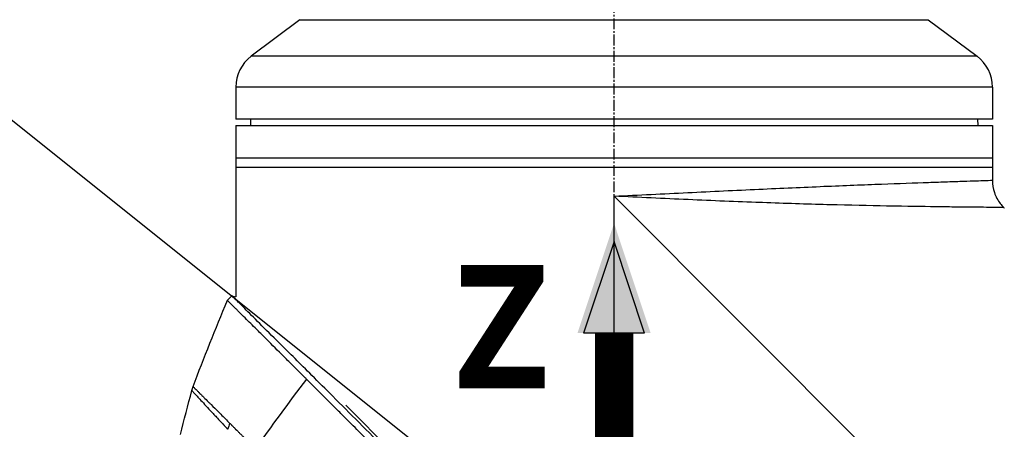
# Model space of a CAD drawing. Header units: millimetres. Extents: x 0 to 4378, y 0 to 2376.
# Tile 177 of 256: x 1404 to 1558, y 798 to 862. Entities that reach past the tile are written whole.
import ezdxf

# ---------------------------------------------------------------- set-up
doc = ezdxf.new("R2010")
doc.units = ezdxf.units.MM
doc.header["$LTSCALE"] = 0.2
doc.linetypes.add('CENTER2', pattern=[1.125, 0.75, -0.125, 0.125, -0.125])
for name, color, linetype in [('02_Center Line', 1, 'CENTER2'), ('07_Special Line2', 76, 'Continuous'), ('12_Before Rev.Num.', 5, 'Continuous')]:
    doc.layers.add(name, color=color, linetype=linetype)
doc.layers.add('14_Mark', color=7, linetype='Continuous', true_color=0xe03c31)
doc.styles.add('Rainbow-5.0 Style', font='malgunsl.ttf')
doc.dimstyles.new('Rainbow-5.0 Style', dxfattribs={"dimtxt": 4, "dimasz": 2.5, "dimexe": 1, "dimexo": 1, "dimgap": 1, "dimtad": 1, "dimdsep": 46, "dimtxsty": 'Rainbow-5.0 Style', "dimcen": 0, "dimclrd": 251, "dimclre": 251, "dimclrt": 7, "dimazin": 3, "dimtp": 0.1, "dimtm": 0.1, "dimtfac": 0.61, "dimtmove": 0, "dimatfit": 3, "dimfxl": 1, "dimlwd": -1, "dimlwe": -1, "dimarcsym": 1})

# ---------------------------------------------------------------- blocks, each defined once
blk = doc.blocks.new('A$C87452269')
for p, q in [((-197.4, 259.9), (-205, 254.2)), ((-197.4, 259.9), (-99.4, 259.9)), ((-99.4, 259.9), (-91.8, 254.2)), ((-91.8, 254.2), (-205, 254.2)), ((-89.4, 249.4), (-207.4, 249.4)), ((-207.4, 249.4), (-207.4, 244.4)), ((-89.4, 249.4), (-89.4, 244.4)), ((-89.4, 244.4), (-207.4, 244.4)), ((-205.1, 244.4), (-205.11, 243.4)), ((-91.7, 244.4), (-91.69, 243.4)), ((-207.4, 243.4), (-207.4, 236.9)), ((-207.4, 243.4), (-89.4, 243.4)), ((-89.4, 243.4), (-89.4, 234.89)), ((-207.4, 238.4), (-89.4, 238.4)), ((-207.4, 236.9), (-207.4, 233.9)), ((-207.4, 236.9), (-89.4, 236.9)), ((-207.4, 233.4), (-207.4, 216.73)), ((-93.4, 234.76), (-93.4, 234.76)), ((-148.4, 169.2), (-148.4, 232.4)), ((-148.4, 232.4), (-85.2, 169.2)), ((-129.21, 231.55), (-129.21, 231.55)), ((-127.67, 231.49), (-127.67, 231.49)), ((-87.64, 230.64), (-87.54, 230.54)), ((-208, 216.89), (-208.71, 216.18)), ((-208, 216.89), (-207.4, 216.73)), ((-126.79, 136.4), (-190.23, 199.84))]:
    blk.add_line(p, q)
for centre, radius, start, end in [((-201.4, 249.4), 6, 126.8699, 180), ((-95.4, 249.4), 6, 0, 53.1301), ((186.4, 60.36), 417.71, 160.9042, 161.0381)]:
    blk.add_arc(centre, radius, start, end)
for points, knots in [([(-207.4, 233.9), (-207.4, 233.84), (-207.4, 233.79), (-207.4, 233.73), (-207.4, 233.68), (-207.4, 233.63), (-207.4, 233.59), (-207.4, 233.54), (-207.4, 233.51), (-207.4, 233.48), (-207.4, 233.45), (-207.4, 233.42), (-207.4, 233.41), (-207.4, 233.4), (-207.4, 233.4), (-207.4, 233.4), (-207.4, 233.4), (-207.4, 233.4), (-207.4, 233.4)], [0, 0, 0, 0, 0.1074676, 0.1074676, 0.1074676, 0.2149351, 0.2149351, 0.2149351, 0.3224051, 0.3224051, 0.3224051, 0.4298767, 0.4298767, 0.4298767, 0.5, 0.5, 0.5, 0.5001155, 0.5001155, 0.5001155, 0.5001155]), ([(-148.4, 232.4), (-144.56, 232.59), (-140.68, 232.78), (-136.91, 232.97), (-135.03, 233.06), (-133.16, 233.15), (-131.31, 233.24), (-129.46, 233.32), (-127.62, 233.41), (-125.84, 233.49), (-122.27, 233.65), (-118.88, 233.8), (-115.67, 233.94), (-112.47, 234.07), (-109.43, 234.19), (-106.71, 234.29), (-103.99, 234.4), (-101.54, 234.48), (-99.38, 234.56), (-98.31, 234.6), (-97.3, 234.63), (-96.39, 234.66), (-95.48, 234.69), (-94.65, 234.72), (-93.92, 234.74), (-92.44, 234.79), (-91.31, 234.83), (-90.54, 234.85), (-89.78, 234.87), (-89.4, 234.89), (-89.4, 234.89), (-89.4, 234.89), (-89.4, 234.89), (-89.4, 234.89)], [0, 0, 0, 0, 0.0625, 0.0625, 0.0625, 0.0937607, 0.0937607, 0.0937607, 0.125, 0.125, 0.125, 0.1875, 0.1875, 0.1875, 0.25, 0.25, 0.25, 0.3125, 0.3125, 0.3125, 0.343762, 0.343762, 0.343762, 0.375, 0.375, 0.375, 0.437505, 0.437505, 0.437505, 0.4999997, 0.4999997, 0.4999997, 0.5000036, 0.5000036, 0.5000036, 0.5000036]), ([(-89.4, 234.89), (-89.4, 234.24), (-89.29, 233.58), (-88.88, 232.35), (-88.56, 231.76), (-88.01, 231.03), (-87.83, 230.83), (-87.64, 230.64)], [0, 0, 0, 0, 0.1944378, 0.1944378, 0.3894915, 0.3894915, 0.4694478, 0.4694478, 0.4694478, 0.4694478]), ([(-87.64, 230.64), (-87.64, 230.64), (-87.64, 230.64), (-87.64, 230.64), (-87.64, 230.64), (-88.05, 230.65), (-88.86, 230.65), (-89.65, 230.66), (-90.81, 230.67), (-92.3, 230.68), (-92.35, 230.68), (-92.39, 230.68), (-92.43, 230.68), (-93.21, 230.69), (-94.09, 230.7), (-95.05, 230.71), (-95.94, 230.72), (-96.92, 230.73), (-97.97, 230.74), (-98.05, 230.75), (-98.13, 230.75), (-98.21, 230.75), (-100.39, 230.78), (-102.84, 230.81), (-105.55, 230.86), (-105.66, 230.87), (-105.78, 230.87), (-105.89, 230.87), (-108.61, 230.92), (-111.64, 230.99), (-114.81, 231.07), (-114.94, 231.08), (-115.07, 231.08), (-115.2, 231.08), (-118.39, 231.17), (-121.74, 231.27), (-125.26, 231.4), (-125.38, 231.4), (-125.5, 231.41), (-125.62, 231.41), (-127.43, 231.48), (-129.3, 231.55), (-131.18, 231.62), (-133.06, 231.7), (-134.95, 231.78), (-136.85, 231.87), (-140.66, 232.04), (-144.53, 232.21), (-148.4, 232.4)], [0.5004051, 0.5004051, 0.5004051, 0.5004051, 0.5004089, 0.5004089, 0.5004089, 0.5636131, 0.5636131, 0.5636131, 0.625, 0.625, 0.625, 0.6267728, 0.6267728, 0.6267728, 0.658295, 0.658295, 0.658295, 0.6875, 0.6875, 0.6875, 0.6897468, 0.6897468, 0.6897468, 0.75, 0.75, 0.75, 0.7524879, 0.7524879, 0.7524879, 0.8125, 0.8125, 0.8125, 0.8149217, 0.8149217, 0.8149217, 0.875, 0.875, 0.875, 0.8770602, 0.8770602, 0.8770602, 0.9078721, 0.9078721, 0.9078721, 0.9384902, 0.9384902, 0.9384902, 1, 1, 1, 1]), ([(-121.07, 129.83), (-121.12, 129.87), (-121.52, 130.28), (-122.42, 131.19), (-122.76, 131.53), (-123.79, 132.56), (-124.48, 133.26), (-126.59, 135.37), (-128.02, 136.81), (-132.37, 141.18), (-135.37, 144.19), (-140.46, 149.29), (-142.52, 151.35), (-146.63, 155.47), (-148.16, 157.01), (-148.77, 157.62), (-148.87, 157.72), (-149.3, 158.16), (-149.62, 158.48), (-151.24, 160.1), (-152.54, 161.41), (-155.25, 164.14), (-156.65, 165.55), (-158.67, 167.58), (-159.27, 168.19), (-160.08, 169), (-160.26, 169.19), (-160.64, 169.57), (-160.84, 169.76), (-161.41, 170.34), (-161.82, 170.75), (-162.99, 171.92), (-163.74, 172.68), (-166.28, 175.22), (-168.06, 177.01), (-170.69, 179.64), (-171.56, 180.51), (-172.86, 181.82), (-173.3, 182.25), (-174.66, 183.61), (-175.56, 184.52), (-177.33, 186.29), (-178.18, 187.14), (-179.85, 188.81), (-180.67, 189.63), (-182.27, 191.23), (-183.05, 192.01), (-186.78, 195.74), (-189.63, 198.59), (-193.4, 202.34), (-194.48, 203.43), (-197.35, 206.29), (-199.04, 207.97), (-202.85, 211.76), (-204.72, 213.62), (-206.33, 215.23), (-206.62, 215.52), (-207.05, 215.95), (-207.22, 216.11), (-207.47, 216.36), (-207.56, 216.45), (-207.76, 216.65), (-207.85, 216.74), (-207.97, 216.86), (-208, 216.89), (-208, 216.89)], [0.000001, 0.000001, 0.000001, 0.000001, 0.020999, 0.020999, 0.03362, 0.03362, 0.058853, 0.058853, 0.10929, 0.10929, 0.210139, 0.210139, 0.277387, 0.277387, 0.343259, 0.343259, 0.357255, 0.357255, 0.400141, 0.400141, 0.572106, 0.572106, 0.758153, 0.758153, 0.839265, 0.839265, 0.865124, 0.865124, 0.885821, 0.885821, 0.936976, 0.936976, 1.031169, 1.031169, 1.255712, 1.255712, 1.367089, 1.367089, 1.423303, 1.423303, 1.543936, 1.543936, 1.662482, 1.662482, 1.779397, 1.779397, 1.892284, 1.892284, 2.327177, 2.327177, 2.51121, 2.51121, 2.83327, 2.83327, 3.318061, 3.318061, 3.439024, 3.439024, 3.529698, 3.529698, 3.597738, 3.597738, 3.699741, 3.699741, 3.801662, 3.801662, 3.801662, 3.801662]), ([(-196.39, 203.92), (-196.4, 203.93), (-196.44, 203.97), (-196.53, 204.06), (-196.56, 204.09), (-196.66, 204.19), (-196.73, 204.26), (-196.93, 204.46), (-197.07, 204.59), (-197.46, 204.99), (-197.72, 205.25), (-198.5, 206.02), (-199, 206.52), (-200.47, 207.99), (-201.4, 208.91), (-202.83, 210.33), (-203.37, 210.87), (-204.55, 212.05), (-205.17, 212.66), (-206.03, 213.52), (-206.32, 213.81), (-206.73, 214.22), (-206.87, 214.35), (-207.14, 214.62), (-207.27, 214.75), (-207.68, 215.16), (-207.93, 215.41), (-208.32, 215.79), (-208.46, 215.94), (-208.66, 216.13), (-208.71, 216.18), (-208.71, 216.18)], [-1.6918166, -1.6918166, -1.6918166, -1.6918166, -1.685693, -1.685693, -1.6817249, -1.6817249, -1.6737888, -1.6737888, -1.6579164, -1.6579164, -1.6261739, -1.6261739, -1.5626748, -1.5626748, -1.4356975, -1.4356975, -1.3510339, -1.3510339, -1.2381853, -1.2381853, -1.1740219, -1.1740219, -1.139664, -1.139664, -1.1030566, -1.1030566, -1.0153848, -1.0153848, -0.9294611, -0.9294611, -0.844105, -0.844105, -0.844105, -0.844105]), ([(-214.06, 202.74), (-214.06, 202.74), (-214.06, 202.74), (-214.06, 202.74), (-214.06, 202.74), (-214.06, 202.74), (-214.05, 202.74), (-214.05, 202.73), (-214.04, 202.72), (-214.02, 202.71), (-214, 202.68), (-213.96, 202.64), (-213.91, 202.59), (-213.85, 202.53), (-213.78, 202.47), (-213.71, 202.4), (-213.63, 202.31), (-213.53, 202.22), (-213.44, 202.13), (-213.33, 202.02), (-213.23, 201.91), (-213.13, 201.82), (-213.12, 201.8), (-213.11, 201.79), (-213.09, 201.78), (-212.94, 201.62), (-212.79, 201.47), (-212.67, 201.35), (-212.5, 201.19), (-212.38, 201.07), (-212.32, 201), (-212.18, 200.87), (-211.95, 200.64), (-211.58, 200.28), (-211.48, 200.18), (-211.36, 200.06), (-211.24, 199.94), (-210.85, 199.56), (-210.49, 199.2), (-210.18, 198.9), (-210.08, 198.8), (-209.98, 198.7), (-209.9, 198.61), (-209.43, 198.14), (-208.96, 197.67), (-208.51, 197.2), (-208.48, 197.16), (-208.44, 197.13), (-208.4, 197.09), (-208.38, 197.07), (-208.36, 197.05), (-208.34, 197.03), (-208.34, 197.02), (-208.33, 197.01), (-208.33, 197.01)], [0.4973238, 0.4973238, 0.4973238, 0.4973238, 0.5, 0.5, 0.5, 0.5139126, 0.5139126, 0.5139126, 0.529261, 0.529261, 0.529261, 0.5625716, 0.5625716, 0.5625716, 0.6006365, 0.6006365, 0.6006365, 0.6463631, 0.6463631, 0.6463631, 0.7, 0.7, 0.7, 0.7027382, 0.7027382, 0.7027382, 0.7338929, 0.7338929, 0.7338929, 0.775, 0.775, 0.775, 0.8337165, 0.8337165, 0.8337165, 0.85, 0.85, 0.85, 0.9060764, 0.9060764, 0.9060764, 0.925, 0.925, 0.925, 0.9907842, 0.9907842, 0.9907842, 0.9962913, 0.9962913, 0.9962913, 0.9990746, 0.9990746, 0.9990746, 1, 1, 1, 1]), ([(-121.78, 129.13), (-121.8, 129.15), (-122.03, 129.37), (-122.2, 129.55), (-122.31, 129.66), (-122.63, 129.98), (-122.85, 130.19), (-123.49, 130.84), (-123.92, 131.28), (-125.23, 132.59), (-126.12, 133.48), (-128.8, 136.18), (-130.64, 138.02), (-133.03, 140.42), (-133.57, 140.96), (-134.72, 142.12), (-135.34, 142.74), (-136.66, 144.06), (-137.37, 144.77), (-138.88, 146.29), (-139.7, 147.11), (-141.01, 148.42), (-141.5, 148.92), (-142.43, 149.85), (-142.87, 150.29), (-143.8, 151.22), (-144.28, 151.71), (-144.96, 152.38), (-145.15, 152.58), (-145.52, 152.95), (-145.7, 153.12), (-146.17, 153.59), (-146.44, 153.87), (-146.94, 154.37), (-147.15, 154.58), (-147.58, 155.01), (-147.79, 155.23), (-148.11, 155.55), (-148.21, 155.64), (-148.46, 155.89), (-148.62, 156.05), (-148.83, 156.26), (-148.88, 156.31), (-148.97, 156.41), (-149.02, 156.45), (-149.1, 156.54), (-149.13, 156.57), (-149.2, 156.64), (-149.25, 156.68), (-149.37, 156.81), (-149.44, 156.88), (-149.62, 157.05), (-149.72, 157.16), (-149.99, 157.43), (-150.15, 157.59), (-150.46, 157.91), (-150.63, 158.07), (-151.28, 158.72), (-151.77, 159.22), (-153.72, 161.19), (-155.19, 162.67), (-157.33, 164.82), (-158, 165.49), (-159.31, 166.81), (-159.95, 167.45), (-160.76, 168.26), (-160.93, 168.44), (-161.15, 168.66), (-161.2, 168.71), (-161.33, 168.84), (-161.42, 168.93), (-162.17, 169.68), (-162.84, 170.36), (-164.29, 171.81), (-165.04, 172.56), (-167.19, 174.72), (-168.59, 176.12), (-170.59, 178.12), (-171.19, 178.73), (-172.08, 179.61), (-172.36, 179.9), (-172.98, 180.52), (-173.33, 180.86), (-173.93, 181.47), (-174.19, 181.73), (-174.73, 182.27), (-175.02, 182.56), (-175.6, 183.14), (-175.9, 183.44), (-176.42, 183.96), (-176.64, 184.19), (-177.03, 184.57), (-177.18, 184.72), (-177.54, 185.09), (-177.75, 185.29), (-178.17, 185.72), (-178.39, 185.93), (-178.98, 186.52), (-179.36, 186.9), (-180.11, 187.66), (-180.49, 188.04), (-181.22, 188.77), (-181.57, 189.12), (-182.58, 190.12), (-183.23, 190.77), (-184.44, 191.98), (-185, 192.54), (-186.04, 193.59), (-186.53, 194.07), (-187.43, 194.97), (-187.84, 195.39), (-188.98, 196.52), (-189.7, 197.24), (-190.93, 198.47), (-191.45, 198.99), (-192.73, 200.27), (-193.49, 201.03), (-194.6, 202.13), (-194.97, 202.5), (-195.51, 203.04), (-195.69, 203.22), (-195.95, 203.48), (-196.04, 203.57), (-196.22, 203.75), (-196.31, 203.83), (-196.39, 203.92)], [-8.505803, -8.505803, -8.505803, -8.505803, -8.494785, -8.494785, -8.478063, -8.478063, -8.444627, -8.444627, -8.377752, -8.377752, -8.243883, -8.243883, -7.976301, -7.976301, -7.899894, -7.899894, -7.812617, -7.812617, -7.713811, -7.713811, -7.601206, -7.601206, -7.533204, -7.533204, -7.472897, -7.472897, -7.406802, -7.406802, -7.380659, -7.380659, -7.356701, -7.356701, -7.315971, -7.315971, -7.284981, -7.284981, -7.253286, -7.253286, -7.239037, -7.239037, -7.215436, -7.215436, -7.206289, -7.206289, -7.198131, -7.198131, -7.189482, -7.189482, -7.169747, -7.169747, -7.137337, -7.137337, -7.092372, -7.092372, -7.023785, -7.023785, -6.954937, -6.954937, -6.744242, -6.744242, -6.117798, -6.117798, -5.832068, -5.832068, -5.558694, -5.558694, -5.484409, -5.484409, -5.462186, -5.462186, -5.424226, -5.424226, -5.133135, -5.133135, -4.815364, -4.815364, -4.21958, -4.21958, -3.958906, -3.958906, -3.836726, -3.836726, -3.68748, -3.68748, -3.57408, -3.57408, -3.448904, -3.448904, -3.319244, -3.319244, -3.216967, -3.216967, -3.148248, -3.148248, -3.053871, -3.053871, -2.956865, -2.956865, -2.784948, -2.784948, -2.611143, -2.611143, -2.449015, -2.449015, -2.143448, -2.143448, -1.875779, -1.875779, -1.641341, -1.641341, -1.436279, -1.436279, -1.077298, -1.077298, -0.807986, -0.807986, -0.404105, -0.404105, -0.202149, -0.202149, -0.101195, -0.101195, -0.050717, -0.050717, 0, 0, 0, 0]), ([(-214.24, 202.12), (-214.24, 202.12), (-214.24, 202.11), (-214.23, 202.11), (-214.23, 202.11), (-214.22, 202.1), (-214.22, 202.09), (-214.2, 202.07), (-214.18, 202.05), (-214.15, 202.02), (-214.12, 201.99), (-214.08, 201.95), (-214.04, 201.9), (-213.99, 201.85), (-213.94, 201.79), (-213.88, 201.73), (-213.77, 201.6), (-213.62, 201.44), (-213.44, 201.25), (-213.27, 201.06), (-213.06, 200.84), (-212.83, 200.59), (-212.59, 200.33), (-212.33, 200.05), (-212.04, 199.73), (-211.74, 199.42), (-211.42, 199.07), (-211.07, 198.69), (-210.72, 198.32), (-210.34, 197.91), (-209.94, 197.47), (-209.73, 197.26), (-209.53, 197.03), (-209.31, 196.8), (-209.2, 196.68), (-209.09, 196.57), (-208.98, 196.45), (-208.93, 196.39), (-208.87, 196.33), (-208.81, 196.27), (-208.79, 196.24), (-208.76, 196.21), (-208.73, 196.18), (-208.7, 196.15), (-208.67, 196.12), (-208.64, 196.09)], [0.5008687, 0.5008687, 0.5008687, 0.5008687, 0.5162041, 0.5162041, 0.5162041, 0.5318104, 0.5318104, 0.5318104, 0.5630231, 0.5630231, 0.5630231, 0.5942357, 0.5942357, 0.5942357, 0.6254483, 0.6254483, 0.6254483, 0.6878736, 0.6878736, 0.6878736, 0.7502989, 0.7502989, 0.7502989, 0.8127242, 0.8127242, 0.8127242, 0.8751494, 0.8751494, 0.8751494, 0.9375747, 0.9375747, 0.9375747, 0.9687874, 0.9687874, 0.9687874, 0.9843937, 0.9843937, 0.9843937, 0.9921968, 0.9921968, 0.9921968, 0.9960984, 0.9960984, 0.9960984, 1, 1, 1, 1]), ([(-208.33, 197.01), (-208.32, 197.01), (-208.32, 197), (-208.31, 197), (-208.3, 196.99), (-208.29, 196.98), (-208.28, 196.97), (-208.24, 196.94), (-208.2, 196.9), (-208.16, 196.86), (-208.13, 196.83), (-208.09, 196.8), (-208.06, 196.77), (-208.05, 196.76), (-208.04, 196.75), (-208.04, 196.75), (-207.97, 196.68), (-207.89, 196.6), (-207.79, 196.5), (-207.74, 196.44), (-207.71, 196.41), (-207.67, 196.36), (-207.63, 196.32), (-207.59, 196.28), (-207.55, 196.24), (-207.54, 196.23), (-207.54, 196.22), (-207.53, 196.22), (-207.49, 196.18), (-207.4, 196.09), (-207.25, 195.94), (-207.18, 195.87), (-207.11, 195.8), (-207.04, 195.72), (-206.93, 195.62), (-206.83, 195.51), (-206.72, 195.4), (-206.65, 195.34), (-206.59, 195.27), (-206.52, 195.2), (-206.48, 195.17), (-206.45, 195.13), (-206.41, 195.09), (-206.27, 194.96), (-206.13, 194.82), (-205.99, 194.68), (-205.86, 194.55), (-205.74, 194.42), (-205.61, 194.29), (-205.55, 194.23), (-205.5, 194.19), (-205.46, 194.14), (-205.44, 194.12), (-205.41, 194.09), (-205.39, 194.07), (-205.38, 194.06), (-205.37, 194.05), (-205.36, 194.04), (-205.35, 194.03), (-205.34, 194.02), (-205.33, 194), (-205.32, 194), (-205.31, 193.99), (-205.3, 193.98), (-205.28, 193.96), (-205.25, 193.92), (-205.2, 193.86), (-205.15, 193.8), (-205.09, 193.73), (-205.02, 193.63), (-205, 193.6), (-204.98, 193.57), (-204.96, 193.54), (-204.93, 193.5), (-204.91, 193.47), (-204.89, 193.44), (-204.88, 193.42), (-204.84, 193.35), (-204.77, 193.24), (-204.76, 193.22), (-204.76, 193.2), (-204.75, 193.18), (-204.71, 193.12), (-204.68, 193.07), (-204.66, 193.02), (-204.65, 193.02), (-204.65, 193.01), (-204.65, 193), (-204.63, 192.97), (-204.61, 192.94), (-204.59, 192.91), (-204.57, 192.88), (-204.56, 192.85), (-204.54, 192.82)], [0, 0, 0, 0, 0.0029676, 0.0029676, 0.0029676, 0.0116446, 0.0116446, 0.0116446, 0.0450204, 0.0450204, 0.0450204, 0.0714286, 0.0714286, 0.0714286, 0.0780665, 0.0780665, 0.0780665, 0.1428234, 0.1428234, 0.1428234, 0.1773986, 0.1773986, 0.1773986, 0.2087506, 0.2087506, 0.2087506, 0.2142857, 0.2142857, 0.2142857, 0.2857143, 0.2857143, 0.2857143, 0.3405637, 0.3405637, 0.3405637, 0.4223453, 0.4223453, 0.4223453, 0.4723638, 0.4723638, 0.4723638, 0.5, 0.5, 0.5, 0.6041658, 0.6041658, 0.6041658, 0.7, 0.7, 0.7, 0.7324397, 0.7324397, 0.7324397, 0.7492117, 0.7492117, 0.7492117, 0.7582038, 0.7582038, 0.7582038, 0.7676874, 0.7676874, 0.7676874, 0.775, 0.775, 0.775, 0.8140665, 0.8140665, 0.8140665, 0.85, 0.85, 0.85, 0.8644279, 0.8644279, 0.8644279, 0.8875, 0.8875, 0.8875, 0.925, 0.925, 0.925, 0.932909, 0.932909, 0.932909, 0.9625, 0.9625, 0.9625, 0.9669116, 0.9669116, 0.9669116, 0.9827559, 0.9827559, 0.9827559, 1, 1, 1, 1])]:
    blk.add_open_spline(points, degree=3, knots=knots)
for points in [[(-214.06, 202.74), (-212.35, 207.25), (-210.56, 211.73), (-208.71, 216.18)], [(-214.24, 202.12), (-214.18, 202.33), (-214.12, 202.54), (-214.06, 202.74)], [(-196.39, 203.92), (-199.11, 200.28), (-201.83, 196.57), (-204.54, 192.82)], [(-216, 195.26), (-215.45, 197.56), (-214.87, 199.84), (-214.24, 202.12)], [(-209.43, 198.14), (-209.42, 198.13), (-209.42, 198.11), (-209.41, 198.09)]]:
    blk.add_open_spline(points, degree=3)
at = {"layer": '02_Center Line', "ltscale": 11.288275}
blk.add_line((-148.4, 75.55), (-148.4, 685.9), dxfattribs=at)
blk = doc.blocks.new('*D153')
at = {"color": 251, "linetype": 'ByBlock', "transparency": 16777216}
for p, q in [((1496.65, 979.96), (1496.65, 952.29)), ((1645.05, 826.01), (1645.05, 960.29)), ((1506.65, 956.29), (1635.05, 956.29))]:
    blk.add_line(p, q, dxfattribs=at)
at = {"color": 251, "transparency": 16777216}
for points in [[(1506.65, 957.96), (1506.65, 954.62), (1496.65, 956.29)], [(1635.05, 957.96), (1635.05, 954.62), (1645.05, 956.29)]]:
    blk.add_solid(points, dxfattribs=at)
at = {"layer": 'Defpoints', "color": 0, "transparency": 16777216}
for p in [(1496.65, 983.96), (1645.05, 956.29), (1645.05, 822.01)]:
    blk.add_point(p, dxfattribs=at)
at = {"color": 7, "transparency": 16777216, "insert": (1570.85, 968.61), "char_height": 16, "attachment_point": 5, "style": 'Rainbow-5.0 Style'}
blk.add_mtext('148.4', dxfattribs=at)
blk = doc.blocks.new('A$Cf3c49088')
at = {"layer": '07_Special Line2'}
blk.add_hatch(color=256, dxfattribs=at).paths.add_polyline_path([(49.16, 0), (34.9, 4.75), (34.9, -4.75)])
at = {"layer": '12_Before Rev.Num.'}
blk.add_hatch(color=256, dxfattribs=at).paths.add_polyline_path([(0, 49.16), (-4.75, 34.9), (4.75, 34.9)])
at = {"layer": '14_Mark'}
h = blk.add_hatch(color=256, dxfattribs=at)
h.dxf.hatch_style = 1
h.paths.add_polyline_path([(5, 0, 1), (-5, 0, 1)])
at = {"layer": '07_Special Line2'}
for p, q in [((34.9, -3.96), (34.9, 3.96)), ((46.78, 0), (34.9, 3.96)), ((34.9, -3.96), (46.78, 0))]:
    blk.add_line(p, q, dxfattribs=at)
at = {"layer": '07_Special Line2', "const_width": 5}
blk.add_lwpolyline([(34.9, 0), (0, 0)], dxfattribs=at)
at = {"layer": '12_Before Rev.Num.'}
for p, q in [((0, 46.78), (-3.96, 34.9)), ((3.96, 34.9), (0, 46.78)), ((3.96, 34.9), (-3.96, 34.9))]:
    blk.add_line(p, q, dxfattribs=at)
at = {"layer": '12_Before Rev.Num.', "const_width": 5}
blk.add_lwpolyline([(0, 34.9), (0, 0)], dxfattribs=at)
at = {"layer": '14_Mark'}
blk.add_circle((0, 0), 5, dxfattribs=at)
at = {"layer": '07_Special Line2', "insert": (34.53, -17.31), "char_height": 16, "attachment_point": 4, "style": 'Rainbow-5.0 Style'}
blk.add_mtext('{\\fMalgun Gothic Semilight|b1|i0|c129|p50;Y}', dxfattribs=at)
at = {"layer": '12_Before Rev.Num.', "insert": (-20.59, 35.73), "char_height": 16, "attachment_point": 4, "style": 'Rainbow-5.0 Style'}
blk.add_mtext('{\\fMalgun Gothic Semilight|b1|i0|c129|p50;Z}', dxfattribs=at)
at = {"layer": '14_Mark', "insert": (-17.84, -15.46), "char_height": 16, "attachment_point": 4, "style": 'Rainbow-5.0 Style'}
blk.add_mtext('{\\fMalgun Gothic Semilight|b1|i0|c129|p50;1}', dxfattribs=at)

msp = doc.modelspace()

# ---------------------------------------------------------------- block references
msp.add_blockref('A$C87452269', (1645.046, 602.257))
at = {"xscale": 1.2, "yscale": 1.2, "zscale": 1.2}
msp.add_blockref('A$Cf3c49088', (1496.646, 771.46), dxfattribs=at)

# ---------------------------------------------------------------- dimensions: what is measured, and where the dimension line sits
dim = msp.add_linear_dim(base=(1645.046, 956.291), p1=(1496.646, 983.957), p2=(1645.046, 822.01), dimstyle='Rainbow-5.0 Style', override={"dimscale": 4, "dimtol": 0, "dimlim": 0, "dimtp": 0.1, "dimtm": 0.1, "dimtfac": 0.61, "dimtdec": 2, "dimtolj": 0, "dimtzin": 8})
dim.commit()
dim.dimension.update_dxf_attribs({"geometry": '*D153', "text_midpoint": (1570.846, 968.612)})

# ---------------------------------------------------------------- leaders
at = {"annotation_type": 0, "has_hookline": 1, "hookline_direction": 1, "text_width": 145.327}
msp.add_leader([(1496.648, 771.457), (1371.654, 871.288), (1359.154, 871.288)], dimstyle='Rainbow-5.0 Style', override={"dimscale": 5, "dimgap": 1, "dimtad": 1}, dxfattribs=at)

doc.saveas('drawing.dxf')
